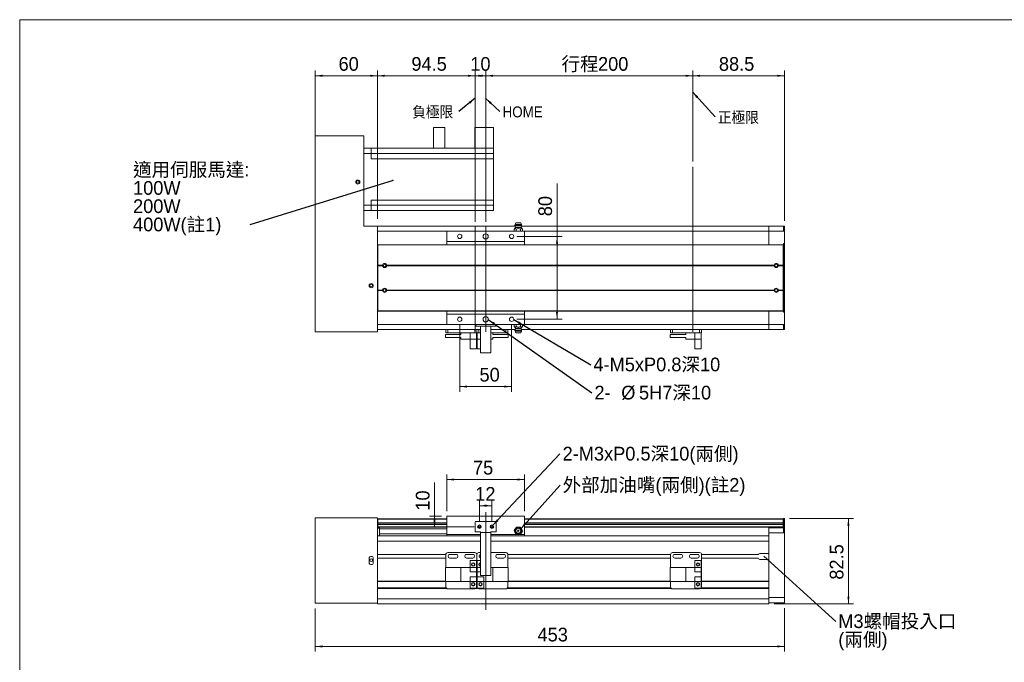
# Model space of a CAD drawing. Header units: millimetres. Extents: x 13 to 1474, y 8 to 1038.
# Tile 2 of 3: x 13 to 963, y 418 to 1038. Entities that reach past the tile are written whole.
import ezdxf

# ---------------------------------------------------------------- set-up
doc = ezdxf.new("R2010")
doc.units = ezdxf.units.MM
doc.layers.add('BORDER', color=7, linetype='Continuous', lineweight=0)
doc.styles.add('SLDTEXTSTYLE0', font='swtxt.ttf', dxfattribs={"width": 0.993})
doc.styles.add('SLDTEXTSTYLE2', font='GOTHIC.TTF', dxfattribs={"width": 0.913})
doc.styles.get("Standard").update_dxf_attribs({"font": 'swtxt.ttf'})
doc.dimstyles.new('SLDDIMSTYLE0', dxfattribs={"dimtxt": 12.931464, "dimasz": 7, "dimexe": 0, "dimexo": 0.0625, "dimgap": 3.232866, "dimtad": 1, "dimtoh": 1, "dimzin": 12, "dimdsep": 46, "dimtxsty": 'SLDTEXTSTYLE0', "dimsah": 1, "dimcen": 0.09, "dimadec": 0, "dimazin": 0, "dimtfac": 1, "dimtofl": 0, "dimtmove": 0, "dimatfit": 3, "dimfxl": 0, "dimtolj": 1, "dimtzin": 12, "dimarcsym": 0})
doc.dimstyles.new('SLDDIMSTYLE1', dxfattribs={"dimtxt": 7, "dimasz": 7, "dimexe": 0, "dimexo": 0.0625, "dimgap": 1.75, "dimtad": 0, "dimtih": 1, "dimtoh": 1, "dimdec": 0, "dimzin": 0, "dimdsep": 46, "dimtxsty": 'Standard', "dimsah": 1, "dimcen": 0.09, "dimadec": 0, "dimazin": 0, "dimtfac": 1, "dimtdec": 0, "dimtofl": 0, "dimtmove": 0, "dimatfit": 3, "dimfxl": 0, "dimtolj": 1, "dimtzin": 0, "dimarcsym": 0})
doc.dimstyles.new('SLDDIMSTYLE2', dxfattribs={"dimtxt": 2, "dimasz": 0.666667, "dimexe": 0, "dimexo": 0.0625, "dimgap": 0.5, "dimtad": 0, "dimtih": 1, "dimtoh": 1, "dimdec": 0, "dimzin": 0, "dimdsep": 46, "dimtxsty": 'Standard', "dimblk1": 'DOT', "dimblk2": 'DOT', "dimsah": 1, "dimcen": 0.09, "dimadec": 0, "dimazin": 0, "dimtfac": 1, "dimtdec": 0, "dimtofl": 0, "dimtmove": 0, "dimatfit": 3, "dimldrblk": 'DOT', "dimfxl": 0, "dimtolj": 1, "dimtzin": 0, "dimarcsym": 0})

# ---------------------------------------------------------------- blocks, each defined once
blk = doc.blocks.new('*D2')
at = {"layer": 'BORDER'}
for p, q in [((298.23, 469.95), (298.23, 428.28)), ((751.23, 470.35), (751.23, 428.28)), ((298.23, 433.28), (751.23, 433.28))]:
    blk.add_line(p, q, dxfattribs=at)
for points in [[(298.23, 433.28), (305.23, 432.28), (305.23, 434.28)], [(751.23, 433.28), (744.23, 434.28), (744.23, 432.28)]]:
    blk.add_solid(points, dxfattribs=at)
at = {"layer": 'BORDER', "insert": (512.77, 451.33), "char_height": 13.229, "attachment_point": 1, "style": 'SLDTEXTSTYLE0'}
blk.add_mtext('453', dxfattribs=at)
blk = doc.blocks.new('*D3')
at = {"layer": 'BORDER'}
for p, q in [((756.23, 556.85), (817.97, 556.85)), ((812.97, 556.85), (812.97, 474.35)), ((741.23, 474.35), (817.97, 474.35))]:
    blk.add_line(p, q, dxfattribs=at)
for points in [[(812.97, 556.85), (811.97, 549.85), (813.97, 549.85)], [(812.97, 474.35), (813.97, 481.35), (811.97, 481.35)]]:
    blk.add_solid(points, dxfattribs=at)
at = {"layer": 'BORDER', "insert": (794.93, 497.73), "char_height": 13.229, "attachment_point": 1, "rotation": 90, "style": 'SLDTEXTSTYLE0'}
blk.add_mtext('82.5', dxfattribs=at)
blk = doc.blocks.new('*D4')
at = {"layer": 'BORDER'}
for p, q in [((456.73, 553.85), (456.73, 574.05)), ((468.73, 553.85), (468.73, 574.05)), ((456.73, 569.05), (468.73, 569.05))]:
    blk.add_line(p, q, dxfattribs=at)
for points in [[(456.73, 569.05), (463.73, 568.05), (463.73, 570.05)], [(468.73, 569.05), (461.73, 570.05), (461.73, 568.05)]]:
    blk.add_solid(points, dxfattribs=at)
at = {"layer": 'BORDER', "insert": (452.62, 587.1), "char_height": 13.229, "attachment_point": 1, "style": 'SLDTEXTSTYLE0'}
blk.add_mtext('12', dxfattribs=at)
blk = doc.blocks.new('*D5')
at = {"layer": 'BORDER'}
for p, q in [((425.23, 563.85), (425.23, 599.35)), ((500.23, 563.85), (500.23, 599.35)), ((425.23, 594.35), (500.23, 594.35))]:
    blk.add_line(p, q, dxfattribs=at)
for points in [[(425.23, 594.35), (432.23, 593.35), (432.23, 595.35)], [(500.23, 594.35), (493.23, 595.35), (493.23, 593.35)]]:
    blk.add_solid(points, dxfattribs=at)
at = {"layer": 'BORDER', "insert": (450.47, 612.4), "char_height": 13.229, "attachment_point": 1, "style": 'SLDTEXTSTYLE0'}
blk.add_mtext('75', dxfattribs=at)
blk = doc.blocks.new('*D6')
at = {"layer": 'BORDER'}
for p, q in [((413.34, 558.85), (413.34, 591.61)), ((420.23, 558.85), (408.34, 558.85)), ((413.34, 548.85), (413.34, 558.85)), ((451.73, 548.85), (408.34, 548.85))]:
    blk.add_line(p, q, dxfattribs=at)
for points in [[(413.34, 558.85), (412.34, 551.85), (414.34, 551.85)], [(413.34, 548.85), (414.34, 555.85), (412.34, 555.85)]]:
    blk.add_solid(points, dxfattribs=at)
at = {"layer": 'BORDER', "insert": (395.29, 564.28), "char_height": 13.229, "attachment_point": 1, "rotation": 90, "style": 'SLDTEXTSTYLE0'}
blk.add_mtext('10', dxfattribs=at)
blk = doc.blocks.new('SW_NOTE_1')
at = {"layer": 'BORDER', "color": 0, "insert": (2.51, 4.92), "char_height": 10.583, "attachment_point": 1, "style": 'SLDTEXTSTYLE2'}
blk.add_mtext('HOME', dxfattribs=at)
blk = doc.blocks.new('SW_NOTE_2')
at = {"layer": 'BORDER', "color": 0, "insert": (-44.83, 4.94), "char_height": 10.583, "attachment_point": 1, "style": 'SLDTEXTSTYLE2'}
blk.add_mtext('負極限', dxfattribs=at)
blk = doc.blocks.new('SW_NOTE_3')
at = {"layer": 'BORDER', "color": 0, "insert": (2.52, 6.88, 62.24), "char_height": 13.2292, "attachment_point": 1, "style": 'SLDTEXTSTYLE0'}
blk.add_mtext('2-M3xP0.5深10(兩側)', dxfattribs=at)
blk = doc.blocks.new('SW_NOTE_4')
at = {"layer": 'BORDER', "color": 0, "insert": (2.51, 6.89, 68.7), "char_height": 13.2292, "attachment_point": 1, "style": 'SLDTEXTSTYLE0'}
blk.add_mtext('外部加油嘴(兩側)(註2)', dxfattribs=at)
blk = doc.blocks.new('SW_NOTE_5')
at = {"layer": 'BORDER', "color": 0, "char_height": 13.229, "attachment_point": 1, "style": 'SLDTEXTSTYLE0'}
for s, insert in [('M3螺帽投入口', (2.52, 6.87, 61.74)), ('(兩側)', (2.52, -10.77, 61.74))]:
    blk.add_mtext(s, dxfattribs=dict(at, insert=insert))
blk = doc.blocks.new('_Dot')
at = {"color": 0, "linetype": 'ByBlock', "lineweight": -2}
blk.add_line((-0.5, 0), (-1, 0), dxfattribs=at)
at = {"color": 0, "linetype": 'ByBlock', "const_width": 0.5}
blk.add_lwpolyline([(-0.25, 0, 1), (0.25, 0, 1)], format="xyb", close=True, dxfattribs=at)
blk = doc.blocks.new('*D13')
at = {"layer": 'BORDER'}
for p, q in [((452.73, 843.02), (452.73, 988.95)), ((462.73, 843.02), (462.73, 988.95)), ((462.73, 983.95), (452.73, 983.95))]:
    blk.add_line(p, q, dxfattribs=at)
for points in [[(452.73, 983.95), (459.73, 982.95), (459.73, 984.95)], [(462.73, 983.95), (455.73, 984.95), (455.73, 982.95)]]:
    blk.add_solid(points, dxfattribs=at)
at = {"layer": 'BORDER', "insert": (447.89, 1002), "char_height": 13.229, "attachment_point": 1, "style": 'SLDTEXTSTYLE0'}
blk.add_mtext('10', dxfattribs=at)
blk = doc.blocks.new('*D14')
at = {"layer": 'BORDER'}
for p, q in [((462.73, 843.02), (462.73, 988.95)), ((662.73, 901.1), (662.73, 988.95)), ((462.73, 983.95), (662.73, 983.95))]:
    blk.add_line(p, q, dxfattribs=at)
for points in [[(462.73, 983.95), (469.73, 982.95), (469.73, 984.95)], [(662.73, 983.95), (655.73, 984.95), (655.73, 982.95)]]:
    blk.add_solid(points, dxfattribs=at)
at = {"layer": 'BORDER', "char_height": 13.229, "attachment_point": 1, "style": 'SLDTEXTSTYLE0'}
for s, insert in [('行程', (535.92, 1002)), ('200', (571.2, 1002))]:
    blk.add_mtext(s, dxfattribs=dict(at, insert=insert))
blk = doc.blocks.new('*D15')
at = {"layer": 'BORDER'}
for p, q in [((662.73, 901.1), (662.73, 988.95)), ((751.23, 843.95), (751.23, 988.95)), ((662.73, 983.95), (751.23, 983.95))]:
    blk.add_line(p, q, dxfattribs=at)
for points in [[(662.73, 983.95), (669.73, 982.95), (669.73, 984.95)], [(751.23, 983.95), (744.23, 984.95), (744.23, 982.95)]]:
    blk.add_solid(points, dxfattribs=at)
at = {"layer": 'BORDER', "insert": (687.92, 1002), "char_height": 13.229, "attachment_point": 1, "style": 'SLDTEXTSTYLE0'}
blk.add_mtext('88.5', dxfattribs=at)
blk = doc.blocks.new('*D16')
at = {"layer": 'BORDER'}
for p, q in [((358.23, 845.95), (358.23, 988.95)), ((452.73, 843.02), (452.73, 988.95)), ((452.73, 983.95), (358.23, 983.95))]:
    blk.add_line(p, q, dxfattribs=at)
for points in [[(358.23, 983.95), (365.23, 982.95), (365.23, 984.95)], [(452.73, 983.95), (445.73, 984.95), (445.73, 982.95)]]:
    blk.add_solid(points, dxfattribs=at)
at = {"layer": 'BORDER', "insert": (391.01, 1002), "char_height": 13.229, "attachment_point": 1, "style": 'SLDTEXTSTYLE0'}
blk.add_mtext('94.5', dxfattribs=at)
blk = doc.blocks.new('*D17')
at = {"layer": 'BORDER'}
for p, q in [((298.23, 845.95), (298.23, 988.95)), ((358.23, 845.95), (358.23, 988.95)), ((358.23, 983.95), (298.23, 983.95))]:
    blk.add_line(p, q, dxfattribs=at)
for points in [[(298.23, 983.95), (305.23, 982.95), (305.23, 984.95)], [(358.23, 983.95), (351.23, 984.95), (351.23, 982.95)]]:
    blk.add_solid(points, dxfattribs=at)
at = {"layer": 'BORDER', "insert": (320.69, 1002), "char_height": 13.229, "attachment_point": 1, "style": 'SLDTEXTSTYLE0'}
blk.add_mtext('60', dxfattribs=at)
blk = doc.blocks.new('*D18')
at = {"layer": 'BORDER'}
for p, q in [((437.73, 743.95), (437.73, 679.05)), ((487.73, 743.95), (487.73, 679.05)), ((437.73, 684.05), (487.73, 684.05))]:
    blk.add_line(p, q, dxfattribs=at)
for points in [[(437.73, 684.05), (444.73, 683.05), (444.73, 685.05)], [(487.73, 684.05), (480.73, 685.05), (480.73, 683.05)]]:
    blk.add_solid(points, dxfattribs=at)
at = {"layer": 'BORDER', "insert": (456.78, 702.1), "char_height": 13.229, "attachment_point": 1, "style": 'SLDTEXTSTYLE0'}
blk.add_mtext('50', dxfattribs=at)
blk = doc.blocks.new('*D19')
at = {"layer": 'BORDER'}
for p, q in [((531.6, 828.95), (531.6, 880.02)), ((492.73, 828.95), (536.6, 828.95)), ((531.6, 828.95), (531.6, 748.95)), ((492.73, 748.95), (536.6, 748.95))]:
    blk.add_line(p, q, dxfattribs=at)
for points in [[(531.6, 828.95), (530.6, 821.95), (532.6, 821.95)], [(531.6, 748.95), (532.6, 755.95), (530.6, 755.95)]]:
    blk.add_solid(points, dxfattribs=at)
at = {"layer": 'BORDER', "insert": (513.55, 848.37), "char_height": 13.229, "attachment_point": 1, "rotation": 90, "style": 'SLDTEXTSTYLE0'}
blk.add_mtext('80', dxfattribs=at)
blk = doc.blocks.new('SW_NOTE_6')
at = {"layer": 'BORDER', "color": 0, "insert": (2.52, 6.88, 45.03), "char_height": 13.2292, "attachment_point": 1, "style": 'SLDTEXTSTYLE0'}
blk.add_mtext('4-M5xP0.8深10', dxfattribs=at)
blk = doc.blocks.new('SW_NOTE_7')
at = {"layer": 'BORDER', "color": 0, "char_height": 13.229, "attachment_point": 1, "style": 'SLDTEXTSTYLE0'}
for s, insert in [('適用伺服馬達:', (-112.64, 59.82, 33.03)), ('100W', (-112.64, 42.18, 33.03)), ('200W', (-112.64, 24.54, 33.03)), ('400W(註1)', (-112.64, 6.9, 33.03))]:
    blk.add_mtext(s, dxfattribs=dict(at, insert=insert))
blk = doc.blocks.new('SW_NOTE_8')
at = {"layer": 'BORDER', "color": 0, "char_height": 13.229, "attachment_point": 1, "style": 'SLDTEXTSTYLE0'}
for s, insert in [('2-', (2.5, 6.87, 45.03)), ('%%c', (28.37, 6.87, 45.03)), ('5H7深10', (45.5, 6.87, 45.03))]:
    blk.add_mtext(s, dxfattribs=dict(at, insert=insert))
blk = doc.blocks.new('SW_NOTE_9')
at = {"layer": 'BORDER', "color": 0, "insert": (2.5, 4.9), "char_height": 10.583, "attachment_point": 1, "style": 'SLDTEXTSTYLE2'}
blk.add_mtext('正極限', dxfattribs=at)

msp = doc.modelspace()

# ---------------------------------------------------------------- linework, layer by layer
at = {"color": 7, "linetype": 'Continuous', "lineweight": 15}
for p, q in [((412.228, 933.952), (423.228, 933.952)), ((412.228, 933.952), (412.228, 913.952)), ((423.228, 933.952), (423.228, 913.952)), ((452.228, 933.952), (452.228, 913.952)), ((452.228, 933.952), (470.228, 933.952)), ((470.228, 933.952), (470.228, 913.952)), ((345.228, 925.952), (298.228, 925.952)), ((298.228, 925.952), (298.228, 736.952)), ((345.228, 925.952), (345.228, 838.952)), ((345.228, 913.952), (352.228, 913.952)), ((352.228, 913.952), (352.228, 908.952)), ((352.228, 913.952), (470.228, 913.952)), ((470.228, 913.952), (470.228, 908.952)), ((352.228, 908.952), (345.228, 908.952)), ((352.228, 908.952), (352.228, 903.952)), ((352.228, 908.952), (470.228, 908.952)), ((352.228, 903.952), (470.228, 903.952)), ((470.228, 908.952), (470.228, 903.952)), ((470.228, 863.952), (470.228, 903.952)), ((345.228, 858.952), (352.228, 858.952)), ((352.228, 863.952), (470.228, 863.952)), ((352.228, 858.952), (352.228, 863.952)), ((352.228, 858.952), (352.228, 853.952)), ((352.228, 858.952), (470.228, 858.952)), ((470.228, 858.952), (470.228, 863.952)), ((470.228, 853.952), (470.228, 858.952)), ((352.228, 853.952), (345.228, 853.952)), ((352.228, 853.952), (470.228, 853.952)), ((345.228, 838.952), (357.728, 838.952)), ((357.728, 838.952), (358.228, 838.952)), ((358.228, 838.452), (358.228, 838.952)), ((491.193, 838.952), (358.228, 838.952)), ((358.228, 838.452), (358.228, 736.952)), ((491.511, 837.411), (490.195, 835.812)), ((491.073, 839.313), (491.581, 837.789)), ((491.073, 839.313), (497.384, 839.313)), ((491.809, 842.152), (491.106, 840.408)), ((491.106, 840.408), (497.35, 840.408)), ((491.511, 837.411), (496.946, 837.411)), ((491.581, 837.789), (496.876, 837.789)), ((491.809, 842.152), (496.647, 842.152)), ((497.35, 840.408), (496.647, 842.152)), ((496.876, 837.789), (497.384, 839.313)), ((498.261, 835.812), (496.946, 837.411)), ((736.228, 838.952), (497.263, 838.952)), ((736.228, 838.952), (750.228, 838.952)), ((736.228, 833.952), (736.228, 838.952)), ((750.228, 838.952), (751.228, 838.952)), ((750.228, 838.952), (750.228, 833.952)), ((751.228, 838.952), (751.228, 833.952)), ((425.228, 833.952), (358.228, 833.952)), ((425.228, 833.952), (500.228, 833.952)), ((425.228, 823.952), (425.228, 833.952)), ((490.187, 835.802), (490.187, 833.952)), ((492.192, 835.802), (492.192, 833.952)), ((496.233, 835.802), (496.233, 833.952)), ((498.27, 835.802), (498.27, 833.952)), ((500.228, 823.952), (500.228, 833.952)), ((736.228, 833.952), (500.228, 833.952)), ((750.228, 833.952), (736.228, 833.952)), ((736.228, 833.952), (736.228, 820.952)), ((751.228, 833.952), (750.228, 833.952)), ((751.228, 821.952), (751.228, 833.952)), ((358.478, 819.952), (358.228, 819.952)), ((358.478, 818.952), (358.228, 818.952)), ((358.228, 817.952), (358.478, 817.952)), ((358.478, 820.952), (749.978, 820.952)), ((358.478, 820.783), (358.478, 820.952)), ((749.978, 820.783), (358.478, 820.783)), ((358.478, 820.783), (358.478, 811.32)), ((425.228, 823.952), (500.228, 823.952)), ((425.228, 820.952), (425.228, 823.952)), ((500.228, 820.952), (500.228, 823.952)), ((749.978, 820.952), (749.978, 820.783)), ((749.978, 820.783), (749.978, 811.32)), ((750.228, 821.952), (751.228, 821.952)), ((750.228, 820.695), (750.228, 821.952)), ((751.228, 820.695), (750.228, 820.695)), ((750.228, 820.695), (750.228, 812.846)), ((751.228, 821.952), (751.228, 820.695)), ((751.228, 812.846), (751.228, 820.695)), ((358.228, 809.952), (358.478, 809.952)), ((358.228, 808.952), (358.478, 808.952)), ((358.478, 808.452), (358.228, 808.452)), ((358.478, 808.674), (358.478, 811.32)), ((358.478, 808.674), (358.478, 801.202)), ((749.978, 811.32), (749.978, 808.674)), ((749.978, 808.674), (749.978, 801.202)), ((750.228, 812.846), (751.228, 812.846)), ((750.228, 810.989), (750.228, 812.846)), ((751.228, 810.989), (750.228, 810.989)), ((750.228, 766.915), (750.228, 810.989)), ((751.228, 812.846), (751.228, 810.989)), ((751.228, 810.989), (751.228, 766.915)), ((358.478, 804.452), (358.228, 804.452)), ((358.478, 801.202), (363.244, 801.202)), ((358.478, 800.952), (358.478, 801.202)), ((358.478, 800.952), (363.228, 800.952)), ((358.478, 800.702), (358.478, 800.952)), ((358.478, 800.702), (363.244, 800.702)), ((358.478, 800.702), (358.478, 777.202)), ((367.212, 801.202), (741.244, 801.202)), ((367.212, 800.702), (741.244, 800.702)), ((367.228, 800.952), (741.228, 800.952)), ((745.212, 801.202), (749.978, 801.202)), ((745.212, 800.702), (749.978, 800.702)), ((745.228, 800.952), (749.978, 800.952)), ((750.228, 806.952), (749.978, 806.952)), ((750.228, 803.952), (749.978, 803.952)), ((749.978, 800.952), (749.978, 801.202)), ((749.978, 800.702), (749.978, 800.952)), ((749.978, 800.702), (749.978, 777.202)), ((358.478, 773.452), (358.228, 773.452)), ((358.478, 777.202), (363.244, 777.202)), ((358.478, 776.952), (358.478, 777.202)), ((358.478, 776.952), (363.228, 776.952)), ((358.478, 776.702), (358.478, 776.952)), ((358.478, 776.702), (363.244, 776.702)), ((358.478, 776.702), (358.478, 769.231)), ((367.212, 777.202), (741.244, 777.202)), ((367.212, 776.702), (741.244, 776.702)), ((367.228, 776.952), (741.228, 776.952)), ((745.212, 777.202), (749.978, 777.202)), ((745.212, 776.702), (749.978, 776.702)), ((745.228, 776.952), (749.978, 776.952)), ((749.978, 776.952), (749.978, 777.202)), ((749.978, 776.702), (749.978, 776.952)), ((749.978, 776.702), (749.978, 769.231)), ((750.228, 773.952), (749.978, 773.952)), ((750.228, 770.952), (749.978, 770.952)), ((358.228, 769.452), (358.478, 769.452)), ((358.478, 768.952), (358.228, 768.952)), ((358.228, 767.952), (358.478, 767.952)), ((358.478, 766.584), (358.478, 769.231)), ((358.478, 766.584), (358.478, 757.121)), ((749.978, 769.231), (749.978, 766.584)), ((749.978, 766.584), (749.978, 757.121)), ((750.228, 766.915), (751.228, 766.915)), ((750.228, 765.058), (750.228, 766.915)), ((751.228, 765.058), (750.228, 765.058)), ((750.228, 765.058), (750.228, 757.21)), ((751.228, 766.915), (751.228, 765.058)), ((751.228, 757.21), (751.228, 765.058)), ((358.478, 759.952), (358.228, 759.952)), ((358.478, 758.952), (358.228, 758.952)), ((358.478, 757.952), (358.228, 757.952)), ((358.478, 757.121), (749.978, 757.121)), ((358.478, 756.952), (358.478, 757.121)), ((749.978, 756.952), (358.478, 756.952)), ((425.228, 753.952), (425.228, 756.952)), ((425.228, 753.952), (500.228, 753.952)), ((425.228, 743.952), (425.228, 753.952)), ((500.228, 753.952), (500.228, 756.952)), ((500.228, 743.952), (500.228, 753.952)), ((736.228, 756.952), (736.228, 743.952)), ((749.978, 757.121), (749.978, 756.952)), ((750.228, 757.21), (751.228, 757.21)), ((750.228, 755.952), (750.228, 757.21)), ((751.228, 755.952), (750.228, 755.952)), ((751.228, 757.21), (751.228, 755.952)), ((751.228, 743.952), (751.228, 755.952)), ((425.228, 743.952), (358.228, 743.952)), ((425.228, 743.952), (500.228, 743.952)), ((452.728, 742.452), (452.728, 743.952)), ((453.228, 742.452), (452.728, 742.452)), ((453.228, 743.952), (453.228, 742.452)), ((453.228, 742.452), (472.228, 742.452)), ((457.728, 716.452), (457.728, 742.452)), ((467.728, 716.452), (467.728, 742.452)), ((472.228, 742.452), (472.228, 743.952)), ((472.728, 742.452), (472.228, 742.452)), ((472.728, 743.952), (472.728, 742.452)), ((490.187, 742.102), (490.187, 743.952)), ((490.194, 742.093), (491.511, 740.494)), ((492.196, 742.102), (492.196, 743.952)), ((496.237, 742.102), (496.237, 743.952)), ((496.946, 740.494), (498.262, 742.093)), ((498.27, 742.102), (498.27, 743.952)), ((736.228, 743.952), (500.228, 743.952)), ((736.228, 743.952), (750.228, 743.952)), ((736.228, 738.952), (736.228, 743.952)), ((750.228, 743.952), (751.228, 743.952)), ((750.228, 743.952), (750.228, 738.952)), ((751.228, 743.952), (751.228, 738.952)), ((358.228, 736.952), (298.228, 736.952)), ((457.728, 738.952), (358.228, 738.952)), ((423.853, 731.364), (423.853, 734.207)), ((423.853, 734.207), (438.853, 734.207)), ((424.228, 735.952), (424.228, 738.952)), ((426.228, 735.952), (424.228, 735.952)), ((426.228, 738.952), (426.228, 735.952)), ((426.228, 735.952), (452.228, 735.952)), ((438.853, 735.952), (438.853, 734.207)), ((447.603, 735.952), (447.603, 729.752)), ((452.228, 735.952), (452.228, 738.952)), ((454.228, 735.952), (452.228, 735.952)), ((453.853, 729.752), (453.853, 735.952)), ((454.228, 735.952), (454.228, 738.952)), ((454.228, 738.952), (454.228, 735.952)), ((456.228, 735.952), (454.228, 735.952)), ((454.603, 735.952), (454.603, 729.752)), ((456.228, 738.952), (456.228, 735.952)), ((457.728, 735.952), (456.228, 735.952)), ((491.193, 738.952), (467.728, 738.952)), ((482.228, 735.952), (467.728, 735.952)), ((469.603, 735.952), (469.603, 734.207)), ((484.603, 734.207), (469.603, 734.207)), ((482.228, 735.952), (482.228, 738.952)), ((484.228, 735.952), (482.228, 735.952)), ((484.228, 738.952), (484.228, 735.952)), ((484.603, 734.207), (484.603, 731.364)), ((491.581, 740.116), (491.073, 738.592)), ((497.384, 738.592), (491.073, 738.592)), ((491.106, 737.497), (491.809, 735.752)), ((497.35, 737.497), (491.106, 737.497)), ((496.946, 740.494), (491.511, 740.494)), ((496.876, 740.116), (491.581, 740.116)), ((496.647, 735.752), (491.809, 735.752)), ((496.647, 735.752), (497.35, 737.497)), ((497.384, 738.592), (496.876, 740.116)), ((736.228, 738.952), (497.263, 738.952)), ((640.853, 731.364), (640.853, 734.207)), ((640.853, 734.207), (655.853, 734.207)), ((641.228, 735.952), (641.228, 738.952)), ((643.228, 735.952), (641.228, 735.952)), ((643.228, 738.952), (643.228, 735.952)), ((643.228, 735.952), (669.228, 735.952)), ((655.853, 735.952), (655.853, 734.207)), ((664.603, 735.952), (664.603, 729.752)), ((669.228, 735.952), (669.228, 738.952)), ((671.228, 735.952), (669.228, 735.952)), ((670.853, 729.752), (670.853, 735.952)), ((671.228, 738.952), (671.228, 735.952)), ((750.228, 738.952), (736.228, 738.952)), ((751.228, 738.952), (750.228, 738.952)), ((423.853, 731.364), (438.853, 731.364)), ((438.853, 731.364), (438.853, 729.752)), ((447.603, 729.752), (438.853, 729.752)), ((447.603, 729.752), (453.853, 729.752)), ((447.603, 720.452), (447.603, 729.752)), ((453.853, 729.752), (453.853, 720.452)), ((457.728, 729.752), (454.603, 729.752)), ((454.603, 720.452), (454.603, 729.752)), ((467.728, 729.752), (469.603, 729.752)), ((484.603, 731.364), (469.603, 731.364)), ((469.603, 731.364), (469.603, 729.752)), ((640.853, 731.364), (655.853, 731.364)), ((655.853, 731.364), (655.853, 729.752)), ((664.603, 729.752), (655.853, 729.752)), ((664.603, 729.752), (670.853, 729.752)), ((664.603, 720.452), (664.603, 729.752)), ((670.853, 729.752), (670.853, 720.452)), ((447.603, 720.452), (453.853, 720.452)), ((457.728, 720.452), (454.603, 720.452)), ((467.728, 716.452), (457.728, 716.452)), ((664.603, 720.452), (670.853, 720.452)), ((358.228, 557.452), (298.228, 557.452)), ((298.228, 557.452), (298.228, 474.952)), ((358.228, 557.452), (358.228, 474.952)), ((358.478, 554.352), (358.228, 554.352)), ((358.478, 556.502), (425.228, 556.502)), ((358.478, 556.146), (358.478, 556.502)), ((358.478, 556.146), (358.478, 552.585)), ((425.228, 556.146), (358.478, 556.146)), ((358.478, 552.315), (358.478, 552.585)), ((358.478, 552.585), (425.228, 552.585)), ((358.478, 552.315), (358.478, 551.002)), ((425.228, 552.315), (358.478, 552.315)), ((425.228, 541.352), (425.228, 558.852)), ((425.228, 558.852), (500.228, 558.852)), ((452.728, 544.352), (452.728, 553.352)), ((453.228, 553.852), (472.228, 553.852)), ((472.728, 544.352), (472.728, 553.352)), ((500.228, 541.352), (500.228, 558.852)), ((500.228, 556.502), (749.978, 556.502)), ((749.978, 556.146), (500.228, 556.146)), ((500.228, 552.585), (749.978, 552.585)), ((749.978, 552.315), (500.228, 552.315)), ((749.978, 556.502), (749.978, 556.146)), ((749.978, 556.146), (749.978, 552.585)), ((750.228, 554.352), (749.978, 554.352)), ((749.978, 552.585), (749.978, 552.315)), ((749.978, 552.315), (749.978, 551.002)), ((750.228, 556.852), (751.228, 556.852)), ((750.228, 556.495), (750.228, 556.852)), ((751.228, 556.495), (750.228, 556.495)), ((750.228, 556.495), (750.228, 553.355)), ((750.228, 553.355), (751.228, 553.355)), ((750.228, 551.498), (750.228, 553.355)), ((750.228, 551.498), (750.228, 547.852)), ((751.228, 551.498), (750.228, 551.498)), ((751.228, 556.852), (751.228, 556.495)), ((751.228, 553.355), (751.228, 556.495)), ((751.228, 553.355), (751.228, 551.498)), ((751.228, 547.852), (751.228, 551.498)), ((358.228, 547.852), (360.228, 547.852)), ((360.228, 547.352), (358.228, 547.352)), ((425.228, 551.002), (358.478, 551.002)), ((358.478, 548.852), (358.478, 551.002)), ((358.478, 548.352), (358.478, 548.852)), ((358.478, 548.852), (425.228, 548.852)), ((425.228, 548.352), (358.478, 548.352)), ((360.228, 547.852), (360.228, 548.352)), ((360.228, 547.852), (360.228, 547.352)), ((360.228, 539.852), (360.228, 547.352)), ((360.228, 546.852), (425.228, 546.852)), ((453.228, 543.852), (457.728, 543.852)), ((455.428, 548.852), (458.028, 548.852)), ((455.528, 548.352), (457.928, 548.352)), ((457.728, 543.352), (457.728, 543.852)), ((467.728, 543.352), (457.728, 543.352)), ((457.728, 543.352), (457.728, 501.852)), ((467.428, 548.852), (470.028, 548.852)), ((467.528, 548.352), (469.928, 548.352)), ((467.728, 543.852), (472.228, 543.852)), ((467.728, 543.352), (467.728, 543.852)), ((467.728, 501.852), (467.728, 543.352)), ((749.978, 551.002), (500.228, 551.002)), ((500.228, 548.852), (749.978, 548.852)), ((749.978, 548.352), (500.228, 548.352)), ((736.228, 548.352), (736.228, 547.852)), ((736.228, 547.852), (750.228, 547.852)), ((736.228, 542.852), (736.228, 547.852)), ((736.228, 542.852), (736.228, 480.352)), ((750.228, 542.852), (736.228, 542.852)), ((749.978, 551.002), (749.978, 548.852)), ((750.228, 550.852), (749.978, 550.852)), ((749.978, 548.852), (749.978, 548.352)), ((750.228, 547.852), (751.228, 547.852)), ((750.228, 547.852), (750.228, 542.852)), ((751.228, 542.852), (750.228, 542.852)), ((751.228, 547.852), (751.228, 542.852)), ((751.228, 542.852), (751.228, 480.352)), ((457.728, 539.852), (358.228, 539.852)), ((457.728, 534.852), (358.228, 534.852)), ((360.228, 541.852), (425.228, 541.852)), ((425.228, 541.352), (457.728, 541.352)), ((425.228, 539.852), (425.228, 541.352)), ((467.728, 541.352), (492.215, 541.352)), ((736.228, 539.852), (467.728, 539.852)), ((736.228, 534.852), (467.728, 534.852)), ((494.234, 541.352), (500.228, 541.352)), ((500.228, 539.852), (500.228, 541.352)), ((736.228, 534.852), (736.228, 523.102)), ((426.228, 523.852), (452.228, 523.852)), ((457.728, 523.852), (456.228, 523.852)), ((482.228, 523.852), (467.728, 523.852)), ((643.228, 523.852), (669.228, 523.852)), ((736.228, 523.102), (728.228, 523.102)), ((350.228, 518.202), (350.228, 514.202)), ((354.228, 514.202), (354.228, 518.202)), ((424.228, 521.852), (358.228, 521.852)), ((424.228, 518.352), (358.228, 518.352)), ((424.228, 509.602), (424.228, 521.852)), ((435.13, 521.852), (427.327, 521.852)), ((428.228, 522.102), (434.228, 522.102)), ((428.228, 518.602), (434.228, 518.602)), ((451.13, 521.852), (443.327, 521.852)), ((450.228, 522.102), (444.228, 522.102)), ((450.228, 518.602), (444.228, 518.602)), ((447.603, 516.102), (453.853, 516.102)), ((447.603, 509.602), (447.603, 516.102)), ((453.853, 516.102), (453.853, 509.602)), ((454.228, 521.852), (454.228, 490.852)), ((454.228, 490.852), (454.228, 521.852)), ((457.728, 516.102), (454.603, 516.102)), ((454.603, 509.602), (454.603, 516.102)), ((457.728, 521.852), (457.327, 521.852)), ((481.13, 521.852), (473.327, 521.852)), ((474.228, 522.102), (480.228, 522.102)), ((474.228, 518.602), (480.228, 518.602)), ((484.228, 521.852), (484.228, 509.602)), ((641.228, 521.852), (484.228, 521.852)), ((641.228, 518.352), (484.228, 518.352)), ((641.228, 509.602), (641.228, 521.852)), ((652.13, 521.852), (644.327, 521.852)), ((645.228, 522.102), (651.228, 522.102)), ((645.228, 518.602), (651.228, 518.602)), ((668.13, 521.852), (660.327, 521.852)), ((667.228, 522.102), (661.228, 522.102)), ((667.228, 518.602), (661.228, 518.602)), ((664.603, 516.102), (670.853, 516.102)), ((664.603, 509.602), (664.603, 516.102)), ((670.853, 516.102), (670.853, 509.602)), ((671.228, 490.852), (671.228, 521.852)), ((725.791, 521.852), (671.228, 521.852)), ((725.791, 518.352), (671.228, 518.352)), ((728.228, 517.102), (736.228, 517.102)), ((736.228, 517.102), (736.228, 496.352)), ((423.853, 509.602), (423.853, 496.102)), ((423.853, 509.602), (438.853, 509.602)), ((438.853, 509.602), (438.853, 496.102)), ((447.603, 509.602), (438.853, 509.602)), ((447.603, 509.602), (447.603, 505.352)), ((447.603, 509.602), (453.853, 509.602)), ((447.603, 505.352), (453.853, 505.352)), ((453.853, 505.352), (453.853, 509.602)), ((453.853, 505.352), (453.853, 500.352)), ((457.728, 509.602), (454.603, 509.602)), ((454.603, 509.602), (454.603, 505.352)), ((457.728, 505.352), (454.603, 505.352)), ((454.603, 500.352), (454.603, 505.352)), ((467.728, 509.602), (469.603, 509.602)), ((469.603, 496.102), (469.603, 509.602)), ((484.603, 509.602), (469.603, 509.602)), ((484.603, 496.102), (484.603, 509.602)), ((640.853, 509.602), (640.853, 496.102)), ((640.853, 509.602), (655.853, 509.602)), ((655.853, 509.602), (655.853, 496.102)), ((664.603, 509.602), (655.853, 509.602)), ((664.603, 509.602), (664.603, 505.352)), ((664.603, 509.602), (670.853, 509.602)), ((664.603, 505.352), (670.853, 505.352)), ((670.853, 505.352), (670.853, 509.602)), ((670.853, 505.352), (670.853, 500.352)), ((423.853, 496.352), (358.228, 496.352)), ((424.228, 495.852), (358.228, 495.852)), ((423.853, 496.102), (438.853, 496.102)), ((424.228, 490.852), (424.228, 496.102)), ((447.603, 496.102), (438.853, 496.102)), ((447.603, 500.352), (447.603, 496.102)), ((447.603, 500.352), (453.853, 500.352)), ((447.603, 496.102), (453.853, 496.102)), ((447.603, 496.102), (447.603, 489.602)), ((453.853, 496.102), (453.853, 500.352)), ((453.853, 496.102), (453.853, 489.602)), ((460.853, 500.352), (454.603, 500.352)), ((454.603, 500.352), (454.603, 496.102)), ((460.853, 496.102), (454.603, 496.102)), ((454.603, 489.602), (454.603, 496.102)), ((467.728, 501.852), (457.728, 501.852)), ((460.853, 496.102), (460.853, 500.352)), ((460.853, 496.102), (469.603, 496.102)), ((460.853, 496.102), (460.853, 489.602)), ((484.603, 496.102), (469.603, 496.102)), ((484.228, 496.102), (484.228, 490.852)), ((641.228, 495.852), (484.228, 495.852)), ((640.853, 496.352), (484.603, 496.352)), ((640.853, 496.102), (655.853, 496.102)), ((641.228, 490.852), (641.228, 496.102)), ((664.603, 496.102), (655.853, 496.102)), ((664.603, 500.352), (664.603, 496.102)), ((664.603, 500.352), (670.853, 500.352)), ((664.603, 496.102), (670.853, 496.102)), ((664.603, 496.102), (664.603, 489.602)), ((670.853, 496.102), (670.853, 500.352)), ((670.853, 496.102), (670.853, 489.602)), ((736.228, 496.352), (671.228, 496.352)), ((736.228, 495.852), (671.228, 495.852)), ((424.496, 489.852), (358.228, 489.852)), ((424.905, 489.352), (358.228, 489.352)), ((426.228, 488.852), (452.228, 488.852)), ((447.603, 489.602), (453.853, 489.602)), ((454.905, 489.352), (453.551, 489.352)), ((454.496, 489.852), (453.96, 489.852)), ((460.853, 489.602), (454.603, 489.602)), ((482.228, 488.852), (456.228, 488.852)), ((641.905, 489.352), (483.551, 489.352)), ((641.496, 489.852), (483.96, 489.852)), ((643.228, 488.852), (669.228, 488.852)), ((664.603, 489.602), (670.853, 489.602)), ((736.228, 489.352), (670.551, 489.352)), ((736.228, 489.852), (670.96, 489.852)), ((736.228, 489.352), (736.228, 479.352)), ((736.228, 479.352), (358.228, 479.352)), ((751.228, 480.352), (736.228, 480.352)), ((736.228, 479.352), (736.228, 474.352)), ((751.228, 475.352), (736.228, 475.352)), ((751.228, 480.352), (751.228, 475.352)), ((358.228, 474.952), (298.228, 474.952)), ((358.228, 474.952), (358.228, 474.352)), ((736.228, 474.352), (358.228, 474.352))]:
    msp.add_line(p, q, dxfattribs=at)
at = {"color": 7, "linetype": 'Continuous', "lineweight": 15, "flags": 128}
for points in [[(490.187, 835.802), (490.944, 836.418), (491.459, 836.409), (492.064, 835.95), (492.192, 835.802)], [(496.233, 835.802), (497.003, 836.418), (497.525, 836.409), (498.141, 835.95), (498.27, 835.802)], [(492.196, 742.102), (491.436, 741.487), (490.921, 741.496), (490.314, 741.954), (490.187, 742.102)], [(498.27, 742.102), (497.501, 741.487), (496.98, 741.496), (496.366, 741.954), (496.237, 742.102)], [(492.196, 548.345), (491.436, 547.02), (490.921, 546.12), (490.314, 545.061), (490.187, 544.839)], [(490.187, 544.839), (490.955, 543.518), (491.477, 542.622), (492.09, 541.567), (492.219, 541.345)], [(496.237, 548.359), (495.185, 548.355), (494.032, 548.352), (492.91, 548.348), (492.196, 548.345)], [(498.27, 544.866), (497.501, 546.186), (496.98, 547.083), (496.366, 548.138), (496.237, 548.359)], [(496.261, 541.359), (497.02, 542.684), (497.536, 543.584), (498.142, 544.643), (498.27, 544.866)], [(492.219, 541.345), (492.933, 541.348), (494.055, 541.352), (495.208, 541.355), (496.261, 541.359)]]:
    msp.add_lwpolyline(points, dxfattribs=at)
at = {"color": 7, "linetype": 'Continuous', "lineweight": 15}
for centre, radius in [((339.228, 881.452), 2), ((339.228, 881.452), 1.3), ((437.728, 828.952), 2.1), ((462.728, 828.952), 2.5), ((487.728, 828.952), 2.1), ((365.228, 800.952), 1.3), ((743.228, 800.952), 1.3), ((352.228, 781.452), 2), ((352.228, 781.452), 1.3), ((365.228, 776.952), 1.3), ((743.228, 776.952), 1.3), ((437.728, 748.952), 2.1), ((462.728, 748.952), 2.5), ((487.728, 748.952), 2.1), ((456.728, 548.852), 1.75), ((456.728, 548.852), 1.3), ((468.728, 548.852), 1.75), ((468.728, 548.852), 1.3), ((494.228, 544.852), 3.237), ((494.228, 544.852), 3.122), ((494.228, 544.852), 2.419), ((494.228, 544.852), 0.661), ((352.228, 516.602), 1.3), ((450.728, 512.352), 1.75), ((450.728, 512.352), 1.3), ((667.728, 512.352), 1.75), ((667.728, 512.352), 1.3), ((450.728, 493.352), 1.75), ((450.728, 493.352), 1.3), ((457.728, 493.352), 1.75), ((457.728, 493.352), 1.3), ((667.728, 493.352), 1.75), ((667.728, 493.352), 1.3)]:
    msp.add_circle(centre, radius, dxfattribs=at)
for centre, radius, start, end in [((357.728, 838.452), 0.5, 0, 90), ((492.579, 839.815), 1.588, 158.06152, 198.434949), ((491.204, 837.663), 0.397, 320.542388, 18.434949), ((494.228, 841.402), 1, 48.590378, 131.409622), ((497.252, 837.663), 0.397, 161.565051, 219.457612), ((495.878, 839.815), 1.588, 341.565051, 21.93848), ((494.212, 832.901), 3.535, 55.141707, 124.858293), ((365.228, 800.952), 2, 172.819244, 180), ((365.228, 800.952), 2, 180, 187.180756), ((365.228, 800.952), 2, 7.180756, 172.819244), ((365.228, 800.952), 2, 187.180756, 352.819244), ((365.228, 800.952), 2, 0, 7.180756), ((365.228, 800.952), 2, 352.819244, 0), ((743.228, 800.952), 2, 172.819244, 180), ((743.228, 800.952), 2, 180, 187.180756), ((743.228, 800.952), 2, 7.180756, 172.819244), ((743.228, 800.952), 2, 187.180756, 352.819244), ((743.228, 800.952), 2, 360, 7.180756), ((743.228, 800.952), 2, 352.819244, 360), ((365.228, 776.952), 2, 172.819244, 180), ((365.228, 776.952), 2, 180, 187.180756), ((365.228, 776.952), 2, 7.180756, 172.819244), ((365.228, 776.952), 2, 187.180756, 352.819244), ((365.228, 776.952), 2, 0, 7.180756), ((365.228, 776.952), 2, 352.819244, 0), ((743.228, 776.952), 2, 172.819244, 180), ((743.228, 776.952), 2, 180, 187.180756), ((743.228, 776.952), 2, 7.180756, 172.819244), ((743.228, 776.952), 2, 187.180756, 352.819244), ((743.228, 776.952), 2, 360, 7.180756), ((743.228, 776.952), 2, 352.819244, 360), ((494.216, 745.004), 3.536, 235.141941, 304.858059), ((492.579, 738.09), 1.588, 161.565051, 201.93848), ((491.204, 740.242), 0.397, 341.565051, 39.457612), ((494.228, 736.502), 1, 228.590378, 311.409622), ((497.252, 740.242), 0.397, 140.542388, 198.434949), ((495.878, 738.09), 1.588, 338.06152, 18.434949), ((453.228, 553.352), 0.5, 90, 180), ((472.228, 553.352), 0.5, 0, 90), ((453.228, 544.352), 0.5, 180, 270), ((472.228, 544.352), 0.5, 270, 0), ((426.228, 521.852), 2, 90, 180), ((452.228, 521.852), 2, 0, 90), ((456.228, 521.852), 2, 90, 180), ((482.228, 521.852), 2, 0, 90), ((643.228, 521.852), 2, 90, 180), ((669.228, 521.852), 2, 0, 90), ((728.228, 520.102), 3, 90, 144.314665), ((352.228, 518.202), 2, 0, 180), ((352.228, 514.202), 2, 180, 0), ((428.228, 520.352), 1.75, 90, 270), ((434.228, 520.352), 1.75, 270, 90), ((444.228, 520.352), 1.75, 90, 270), ((450.228, 520.352), 1.75, 270, 90), ((457.728, 512.352), 1.75, 90, 270), ((457.728, 512.352), 1.3, 90, 270), ((458.228, 520.352), 1.75, 106.60155, 253.39845), ((474.228, 520.352), 1.75, 90, 270), ((480.228, 520.352), 1.75, 270, 90), ((645.228, 520.352), 1.75, 90, 270), ((651.228, 520.352), 1.75, 270, 90), ((661.228, 520.352), 1.75, 90, 270), ((667.228, 520.352), 1.75, 270, 90), ((728.228, 520.102), 3, 215.685335, 270), ((426.228, 490.852), 2, 180, 270), ((452.228, 490.852), 2, 270, 321.317813), ((452.228, 490.852), 2, 324.340912, 0), ((456.228, 490.852), 2, 180, 215.659088), ((456.228, 490.852), 2, 218.682187, 270), ((482.228, 490.852), 2, 270, 0), ((643.228, 490.852), 2, 180, 270), ((669.228, 490.852), 2, 270, 321.317813), ((669.228, 490.852), 2, 324.340912, 0)]:
    msp.add_arc(centre, radius, start, end, dxfattribs=at)
at = {"layer": 'BORDER', "color": 7}
for p, q in [((1473.646, 1038.042), (12.814, 1038.042)), ((12.814, 1038.042), (12.814, 8.061))]:
    msp.add_line(p, q, dxfattribs=at)
at = {"layer": 'BORDER'}
for p, q in [((662.728, 896.096), (662.728, 736.908)), ((452.728, 838.021), (452.728, 736.908)), ((462.728, 736.908), (462.728, 838.021)), ((462.728, 562.889), (462.728, 468.562))]:
    msp.add_line(p, q, dxfattribs=at)

# ---------------------------------------------------------------- block references
for name, p in [('SW_NOTE_2', (436.695, 949.436)), ('SW_NOTE_1', (476.535, 949.455)), ('SW_NOTE_9', (684.448, 944.186)), ('SW_NOTE_7', (234.903, 840.172)), ('SW_NOTE_6', (564.279, 705.108)), ('SW_NOTE_8', (565.267, 677.952)), ('SW_NOTE_3', (534.489, 619.049)), ('SW_NOTE_4', (534.528, 588.91)), ('SW_NOTE_5', (800.685, 457.391))]:
    msp.add_blockref(name, p, dxfattribs=at)

# ---------------------------------------------------------------- dimensions: what is measured, and where the dimension line sits
for base, p1, p2, picture, middle in [((298.228, 983.952), (358.228, 840.952), (298.228, 840.952), '*D17', (332.54, 983.952)), ((358.228, 983.952), (452.728, 838.021), (358.228, 840.952), '*D16', (412.568, 983.952)), ((452.728, 983.952), (462.728, 838.021), (452.728, 838.021), '*D13', (457.584, 983.952)), ((751.228, 983.952), (662.728, 896.096), (751.228, 838.952), '*D15', (709.479, 983.952)), ((487.728, 684.051), (437.728, 748.952), (487.728, 748.952), '*D18', (468.631, 684.051)), ((500.228, 594.353), (425.228, 558.852), (500.228, 558.852), '*D5', (463.395, 594.353)), ((468.728, 569.052), (456.728, 548.852), (468.728, 548.852), '*D4', (463.395, 569.052)), ((751.228, 433.284), (298.228, 474.952), (751.228, 475.352), '*D2', (532.171, 433.284))]:
    dim = msp.add_linear_dim(base=base, p1=p1, p2=p2, dimstyle='SLDDIMSTYLE0', dxfattribs=at)
    dim.commit()
    dim.dimension.update_dxf_attribs({"geometry": picture, "text_midpoint": middle, "dimtype": 160})
dim = msp.add_linear_dim(base=(662.728, 983.952), p1=(462.728, 838.021), p2=(662.728, 896.096), text='行程<>', dimstyle='SLDDIMSTYLE0', dxfattribs=at)
dim.commit()
dim.dimension.update_dxf_attribs({"geometry": '*D14', "text_midpoint": (570.799, 983.952), "dimtype": 160})
for base, p1, p2, picture, middle in [((531.595, 748.952), (487.728, 828.952), (487.728, 748.952), '*D19', (531.595, 860.224)), ((413.336, 558.852), (456.728, 548.852), (425.228, 558.852), '*D6', (413.336, 573.973)), ((812.974, 474.352), (751.228, 556.852), (736.228, 474.352), '*D3', (812.974, 519.288))]:
    dim = msp.add_linear_dim(base=base, p1=p1, p2=p2, angle=90, dimstyle='SLDDIMSTYLE0', dxfattribs=at)
    dim.commit()
    dim.dimension.update_dxf_attribs({"geometry": picture, "text_midpoint": middle, "dimtype": 160})

# ---------------------------------------------------------------- leaders
for points, dimstyle in [([(452.467, 962.255), (436.695, 949.436)], 'SLDDIMSTYLE1'), ([(462.668, 962.192), (476.535, 949.455)], 'SLDDIMSTYLE1'), ([(662.318, 968.4), (684.448, 944.186)], 'SLDDIMSTYLE1'), ([(373.52, 882.932), (234.903, 840.172)], 'SLDDIMSTYLE2'), ([(465.211, 748.658), (565.267, 677.952)], 'SLDDIMSTYLE1'), ([(489.809, 748.668), (564.279, 705.108)], 'SLDDIMSTYLE1'), ([(469.458, 549.928), (534.489, 619.049)], 'SLDDIMSTYLE1'), ([(496.564, 546.923), (534.528, 588.91)], 'SLDDIMSTYLE1'), ([(731.445, 520.374), (800.685, 457.391)], 'SLDDIMSTYLE2')]:
    msp.add_leader(points, dimstyle=dimstyle, dxfattribs=at)

doc.saveas('drawing.dxf')
